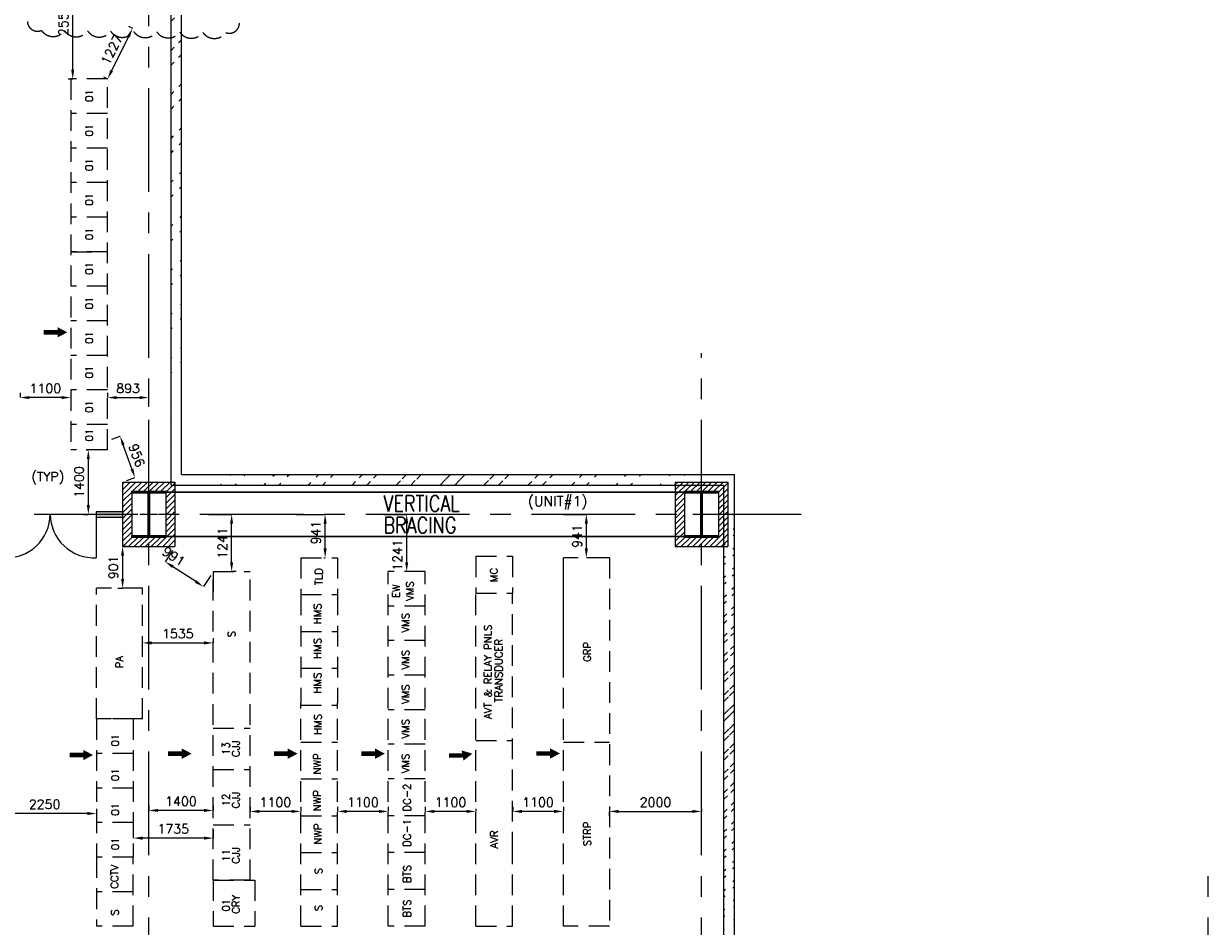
# Model space of a CAD drawing. Header units: inches. Extents: x 0 to 1564127, y -23460 to 23144100.
# Tile 196 of 215: x 1473799 to 1499513, y 281896 to 301487. Entities that reach past the tile are written whole.
import ezdxf

# ---------------------------------------------------------------- set-up
doc = ezdxf.new("R2010")
doc.units = ezdxf.units.IN
doc.header["$LTSCALE"] = 1800
doc.header["$MEASUREMENT"] = 0
doc.linetypes.add('CENTER', pattern=[2, 1.25, -0.25, 0.25, -0.25])
doc.linetypes.add('HIDDEN', pattern=[0.375, 0.25, -0.125])
doc.layers.get('0').update_dxf_attribs({"color": 253, "lineweight": 9})
for name, color, linetype in [('BRACING', 1, 'HIDDEN'), ('CEN', 2, 'CENTER'), ('COL', 1, 'Continuous'), ('GRID', 251, 'CENTER'), ('PH Plan', 7, 'Continuous'), ('PNLDIM', 6, 'Continuous'), ('TEXT', 3, 'Continuous'), ('WALL', 6, 'Continuous'), ('WALLHATCH', 254, 'Continuous')]:
    doc.layers.add(name, color=color, linetype=linetype)
doc.layers.add('PNL', color=8, linetype='HIDDEN', lineweight=9)
doc.layers.add('PNLTXT', color=8, linetype='Continuous', lineweight=9)
doc.styles.add('ROMANS', font='romans.shx')
doc.dimstyles.new('STANDARD$0', dxfattribs={"dimtxt": 200, "dimasz": 200, "dimexe": 0, "dimexo": 100, "dimgap": 100, "dimtad": 1, "dimdec": 0, "dimzin": 0, "dimdsep": 46, "dimtxsty": 'ROMANS', "dimcen": 0.09, "dimclrd": 256, "dimclre": 256, "dimclrt": 256, "dimadec": 0, "dimazin": 0, "dimtfac": 1, "dimtdec": 0, "dimtmove": 0, "dimatfit": 3, "dimfxl": 1, "dimtolj": 1, "dimtzin": 0, "dimlwd": -1, "dimlwe": -1, "dimarcsym": 0})
pattern_1 = [(45, (1295337.1, 143111.7), (-477.297, 477.297), []), (45, (1295655.3, 143111.7), (-477.297, 477.297), [])]

# ---------------------------------------------------------------- blocks, each defined once
blk = doc.blocks.new('D-ROW COLUMN')
at = {"layer": 'COL'}
h = blk.add_hatch(dxfattribs=at)
h.set_pattern_fill('ANSI31', color=256, scale=200, angle=180, style=0)
h.set_pattern_definition([(225, (-560004.63, -115195.517), (17.6776695, -17.6776695), [])])
h.paths.add_polyline_path([(370, 500), (0, 500), (0, 460), (14, 460), (370, 460)])
h.paths.add_polyline_path([(0, 500), (-370, 500), (-370, 460), (0, 460)])
h.paths.add_polyline_path([(14, 460), (0, 460), (0, 0), (14, 0)])
h.paths.add_polyline_path([(0, 460), (-14, 460), (-14, 0), (0, 0)])
h.paths.add_polyline_path([(14, 0), (0, 0), (0, -460), (14, -460)])
h.paths.add_polyline_path([(0, 0), (-14, 0), (-14, -460), (0, -460)])
h.paths.add_polyline_path([(370, -460), (0, -460), (0, -500), (370, -500)])
h.paths.add_polyline_path([(0, -460), (-14, -460), (-370, -460), (-370, -500), (0, -500)])
at = {"layer": 'CEN'}
for p, q in [((0, 500), (0, -500)), ((192, 0), (-192, 0))]:
    blk.add_line(p, q, dxfattribs=at)
at = {"layer": 'COL'}
for points in [[(-370, 500), (370, 500), (370, 460), (-370, 460)], [(-14, 460), (14, 460), (14, -460), (-14, -460)], [(-370, -460), (370, -460), (370, -500), (-370, -500)]]:
    blk.add_lwpolyline(points, close=True, dxfattribs=at)
blk = doc.blocks.new('*D1717')
at = {"layer": 'Defpoints', "color": 0, "transparency": 16777216}
for p in [(1475943, 290137), (1475946, 289236), (1475946, 289236)]:
    blk.add_point(p, dxfattribs=at)
at = {"layer": 'PNLDIM', "transparency": 16777216}
for p, q in [((1476043, 290137), (1475946, 290137)), ((1475946, 289937), (1475946, 289436)), ((1475846, 289236), (1475946, 289236))]:
    blk.add_line(p, q, dxfattribs=at)
for points in [[(1475912, 289937), (1475979, 289937), (1475946, 290137)], [(1475912, 289436), (1475979, 289436), (1475946, 289236)]]:
    blk.add_solid(points, dxfattribs=at)
at = {"layer": 'PNLDIM', "transparency": 16777216, "insert": (1475746, 289686), "char_height": 200, "attachment_point": 5, "rotation": 90, "style": 'ROMANS'}
blk.add_mtext('\\A1;901', dxfattribs=at)
blk = doc.blocks.new('*D1752')
at = {"layer": 'Defpoints', "color": 0, "transparency": 16777216}
for p in [(1475255, 292237), (1474995, 290837), (1475202, 290837)]:
    blk.add_point(p, dxfattribs=at)
at = {"layer": 'PNLDIM', "transparency": 16777216}
for p, q in [((1475155, 292237), (1475202, 292237)), ((1475202, 292037), (1475202, 291037)), ((1475095, 290837), (1475202, 290837))]:
    blk.add_line(p, q, dxfattribs=at)
for points in [[(1475169, 292037), (1475235, 292037), (1475202, 292237)], [(1475169, 291037), (1475235, 291037), (1475202, 290837)]]:
    blk.add_solid(points, dxfattribs=at)
at = {"layer": 'PNLDIM', "transparency": 16777216, "insert": (1475002, 291537), "char_height": 200, "attachment_point": 5, "rotation": 90, "style": 'ROMANS'}
blk.add_mtext('\\A1;1400', dxfattribs=at)
blk = doc.blocks.new('*D1753')
at = {"layer": 'Defpoints', "color": 0, "transparency": 16777216}
for p in [(1475620, 293372), (1476513, 293372), (1476513, 293072)]:
    blk.add_point(p, dxfattribs=at)
at = {"layer": 'PNLDIM', "transparency": 16777216}
for p, q in [((1475620, 293472), (1475620, 293372)), ((1475820, 293372), (1476313, 293372)), ((1476513, 293172), (1476513, 293372))]:
    blk.add_line(p, q, dxfattribs=at)
for points in [[(1475820, 293405), (1475820, 293338), (1475620, 293372)], [(1476313, 293405), (1476313, 293338), (1476513, 293372)]]:
    blk.add_solid(points, dxfattribs=at)
at = {"layer": 'PNLDIM', "transparency": 16777216, "insert": (1476066, 293572), "char_height": 200, "attachment_point": 5, "style": 'ROMANS'}
blk.add_mtext('\\A1;893', dxfattribs=at)
blk = doc.blocks.new('*D1754')
at = {"layer": 'Defpoints', "color": 0, "transparency": 16777216}
for p in [(1473720, 293372), (1473720, 293372), (1474820, 293372)]:
    blk.add_point(p, dxfattribs=at)
at = {"layer": 'PNLDIM', "transparency": 16777216}
for p, q in [((1473720, 293472), (1473720, 293372)), ((1474820, 293472), (1474820, 293372)), ((1474620, 293372), (1473920, 293372))]:
    blk.add_line(p, q, dxfattribs=at)
for points in [[(1473920, 293405), (1473920, 293338), (1473720, 293372)], [(1474620, 293405), (1474620, 293338), (1474820, 293372)]]:
    blk.add_solid(points, dxfattribs=at)
at = {"layer": 'PNLDIM', "transparency": 16777216, "insert": (1474270, 293572), "char_height": 200, "attachment_point": 5, "style": 'ROMANS'}
blk.add_mtext('\\A1;1100', dxfattribs=at)
blk = doc.blocks.new('*D1765')
at = {"layer": 'Defpoints', "color": 0, "transparency": 16777216}
for p in [(1474613, 302837), (1474863, 302837), (1474863, 300287)]:
    blk.add_point(p, dxfattribs=at)
at = {"layer": 'PNLDIM', "transparency": 16777216}
for p, q in [((1474713, 302837), (1474863, 302837)), ((1474863, 300487), (1474863, 302637)), ((1474763, 300287), (1474863, 300287))]:
    blk.add_line(p, q, dxfattribs=at)
for points in [[(1474830, 302637), (1474896, 302637), (1474863, 302837)], [(1474830, 300487), (1474896, 300487), (1474863, 300287)]]:
    blk.add_solid(points, dxfattribs=at)
at = {"layer": 'PNLDIM', "transparency": 16777216, "insert": (1474663, 301562), "char_height": 200, "attachment_point": 5, "rotation": 90, "style": 'ROMANS'}
blk.add_mtext('\\A1;2550', dxfattribs=at)
blk = doc.blocks.new('*D1767')
at = {"layer": 'Defpoints', "color": 0, "transparency": 16777216}
for p in [(1475255, 292237), (1474995, 290837), (1475202, 290837)]:
    blk.add_point(p, dxfattribs=at)
at = {"layer": 'PNLDIM', "transparency": 16777216}
for p, q in [((1475155, 292237), (1475202, 292237)), ((1475202, 292037), (1475202, 291037)), ((1475095, 290837), (1475202, 290837))]:
    blk.add_line(p, q, dxfattribs=at)
for points in [[(1475169, 292037), (1475235, 292037), (1475202, 292237)], [(1475169, 291037), (1475235, 291037), (1475202, 290837)]]:
    blk.add_solid(points, dxfattribs=at)
at = {"layer": 'PNLDIM', "transparency": 16777216, "insert": (1475002, 291537), "char_height": 200, "attachment_point": 5, "rotation": 90, "style": 'ROMANS'}
blk.add_mtext('\\A1;1400', dxfattribs=at)
blk = doc.blocks.new('*D1768')
at = {"layer": 'Defpoints', "color": 0, "transparency": 16777216}
for p in [(1475620, 292437), (1475892, 292535), (1475943, 291537)]:
    blk.add_point(p, dxfattribs=at)
at = {"layer": 'PNLDIM', "transparency": 16777216}
for p, q in [((1475714, 292471), (1475892, 292535)), ((1476148, 291823), (1475960, 292347)), ((1476037, 291571), (1476215, 291635))]:
    blk.add_line(p, q, dxfattribs=at)
for points in [[(1475991, 292358), (1475928, 292335), (1475892, 292535)], [(1476179, 291834), (1476116, 291812), (1476215, 291635)]]:
    blk.add_solid(points, dxfattribs=at)
at = {"layer": 'PNLDIM', "transparency": 16777216, "insert": (1476255, 292118), "char_height": 200, "attachment_point": 5, "rotation": 289.7425, "style": 'ROMANS'}
blk.add_mtext('\\A1;956', dxfattribs=at)
blk = doc.blocks.new('*D1837')
at = {"layer": 'Defpoints', "color": 0, "transparency": 16777216}
for p in [(1486513, 284389), (1488513, 284389), (1488513, 284349)]:
    blk.add_point(p, dxfattribs=at)
at = {"layer": 'PNLDIM', "transparency": 16777216}
for p, q in [((1488513, 284449), (1488513, 284389)), ((1486513, 284289), (1486513, 284389)), ((1486713, 284389), (1488313, 284389))]:
    blk.add_line(p, q, dxfattribs=at)
for points in [[(1486713, 284423), (1486713, 284356), (1486513, 284389)], [(1488313, 284423), (1488313, 284356), (1488513, 284389)]]:
    blk.add_solid(points, dxfattribs=at)
at = {"layer": 'PNLDIM', "transparency": 16777216, "insert": (1487513, 284589), "char_height": 200, "attachment_point": 5, "style": 'ROMANS'}
blk.add_mtext('\\A1;2000', dxfattribs=at)
blk = doc.blocks.new('*D1838')
at = {"layer": 'Defpoints', "color": 0, "transparency": 16777216}
for p in [(1484413, 284389), (1484413, 284389), (1485513, 284389)]:
    blk.add_point(p, dxfattribs=at)
at = {"layer": 'PNLDIM', "transparency": 16777216}
for p, q in [((1484413, 284489), (1484413, 284389)), ((1485513, 284489), (1485513, 284389)), ((1485313, 284389), (1484613, 284389))]:
    blk.add_line(p, q, dxfattribs=at)
for points in [[(1484613, 284423), (1484613, 284356), (1484413, 284389)], [(1485313, 284423), (1485313, 284356), (1485513, 284389)]]:
    blk.add_solid(points, dxfattribs=at)
at = {"layer": 'PNLDIM', "transparency": 16777216, "insert": (1484963, 284589), "char_height": 200, "attachment_point": 5, "style": 'ROMANS'}
blk.add_mtext('\\A1;1100', dxfattribs=at)
blk = doc.blocks.new('*D1839')
at = {"layer": 'Defpoints', "color": 0, "transparency": 16777216}
for p in [(1482513, 284389), (1482513, 284389), (1483613, 284349)]:
    blk.add_point(p, dxfattribs=at)
at = {"layer": 'PNLDIM', "transparency": 16777216}
for p, q in [((1482513, 284489), (1482513, 284389)), ((1483613, 284449), (1483613, 284389)), ((1483413, 284389), (1482713, 284389))]:
    blk.add_line(p, q, dxfattribs=at)
for points in [[(1482713, 284423), (1482713, 284356), (1482513, 284389)], [(1483413, 284423), (1483413, 284356), (1483613, 284389)]]:
    blk.add_solid(points, dxfattribs=at)
at = {"layer": 'PNLDIM', "transparency": 16777216, "insert": (1483063, 284589), "char_height": 200, "attachment_point": 5, "style": 'ROMANS'}
blk.add_mtext('\\A1;1100', dxfattribs=at)
blk = doc.blocks.new('*D1840')
at = {"layer": 'Defpoints', "color": 0, "transparency": 16777216}
for p in [(1480613, 284389), (1480613, 284389), (1481713, 284389)]:
    blk.add_point(p, dxfattribs=at)
at = {"layer": 'PNLDIM', "transparency": 16777216}
for p, q in [((1480613, 284489), (1480613, 284389)), ((1481713, 284489), (1481713, 284389)), ((1481513, 284389), (1480813, 284389))]:
    blk.add_line(p, q, dxfattribs=at)
for points in [[(1480813, 284423), (1480813, 284356), (1480613, 284389)], [(1481513, 284423), (1481513, 284356), (1481713, 284389)]]:
    blk.add_solid(points, dxfattribs=at)
at = {"layer": 'PNLDIM', "transparency": 16777216, "insert": (1481163, 284589), "char_height": 200, "attachment_point": 5, "style": 'ROMANS'}
blk.add_mtext('\\A1;1100', dxfattribs=at)
blk = doc.blocks.new('*D1841')
at = {"layer": 'Defpoints', "color": 0, "transparency": 16777216}
for p in [(1478713, 284389), (1478713, 284389), (1479813, 284389)]:
    blk.add_point(p, dxfattribs=at)
at = {"layer": 'PNLDIM', "transparency": 16777216}
for p, q in [((1478713, 284489), (1478713, 284389)), ((1479813, 284489), (1479813, 284389)), ((1479613, 284389), (1478913, 284389))]:
    blk.add_line(p, q, dxfattribs=at)
for points in [[(1478913, 284423), (1478913, 284356), (1478713, 284389)], [(1479613, 284423), (1479613, 284356), (1479813, 284389)]]:
    blk.add_solid(points, dxfattribs=at)
at = {"layer": 'PNLDIM', "transparency": 16777216, "insert": (1479263, 284589), "char_height": 200, "attachment_point": 5, "style": 'ROMANS'}
blk.add_mtext('\\A1;1100', dxfattribs=at)
blk = doc.blocks.new('*D1843')
at = {"layer": 'Defpoints', "color": 0, "transparency": 16777216}
for p in [(1485413, 290837), (1486012, 290837), (1486012, 289896)]:
    blk.add_point(p, dxfattribs=at)
at = {"layer": 'PNLDIM', "transparency": 16777216}
for p, q in [((1485513, 290837), (1486012, 290837)), ((1486012, 290096), (1486012, 290637)), ((1486112, 289896), (1486012, 289896))]:
    blk.add_line(p, q, dxfattribs=at)
for points in [[(1485979, 290637), (1486045, 290637), (1486012, 290837)], [(1485979, 290096), (1486045, 290096), (1486012, 289896)]]:
    blk.add_solid(points, dxfattribs=at)
at = {"layer": 'PNLDIM', "transparency": 16777216, "insert": (1485812, 290366), "char_height": 200, "attachment_point": 5, "rotation": 90, "style": 'ROMANS'}
blk.add_mtext('\\A1;941', dxfattribs=at)
blk = doc.blocks.new('*D1844')
at = {"layer": 'Defpoints', "color": 0, "transparency": 16777216}
for p in [(1481513, 290837), (1482113, 290837), (1482113, 289596)]:
    blk.add_point(p, dxfattribs=at)
at = {"layer": 'PNLDIM', "transparency": 16777216}
for p, q in [((1481613, 290837), (1482113, 290837)), ((1482113, 289796), (1482113, 290637)), ((1482213, 289596), (1482113, 289596))]:
    blk.add_line(p, q, dxfattribs=at)
for points in [[(1482079, 290637), (1482146, 290637), (1482113, 290837)], [(1482079, 289796), (1482146, 289796), (1482113, 289596)]]:
    blk.add_solid(points, dxfattribs=at)
at = {"layer": 'PNLDIM', "transparency": 16777216, "insert": (1481913, 289956), "char_height": 200, "attachment_point": 5, "rotation": 90, "style": 'ROMANS'}
blk.add_mtext('\\A1;1241', dxfattribs=at)
blk = doc.blocks.new('*D1845')
at = {"layer": 'Defpoints', "color": 0, "transparency": 16777216}
for p in [(1477713, 290837), (1478313, 290837), (1478313, 289596)]:
    blk.add_point(p, dxfattribs=at)
at = {"layer": 'PNLDIM', "transparency": 16777216}
for p, q in [((1477813, 290837), (1478313, 290837)), ((1478313, 289796), (1478313, 290637)), ((1478413, 289596), (1478313, 289596))]:
    blk.add_line(p, q, dxfattribs=at)
for points in [[(1478279, 290637), (1478346, 290637), (1478313, 290837)], [(1478279, 289796), (1478346, 289796), (1478313, 289596)]]:
    blk.add_solid(points, dxfattribs=at)
at = {"layer": 'PNLDIM', "transparency": 16777216, "insert": (1478113, 290216), "char_height": 200, "attachment_point": 5, "rotation": 90, "style": 'ROMANS'}
blk.add_mtext('\\A1;1241', dxfattribs=at)
blk = doc.blocks.new('*D1808')
at = {"layer": 'Defpoints', "color": 0, "transparency": 16777216}
for p in [(1477083, 290137), (1476870, 289810), (1477913, 289596)]:
    blk.add_point(p, dxfattribs=at)
at = {"layer": 'PNLDIM', "transparency": 16777216}
for p, q in [((1477028, 290053), (1476870, 289810)), ((1477532, 289378), (1477037, 289701)), ((1477858, 289512), (1477700, 289269))]:
    blk.add_line(p, q, dxfattribs=at)
for points in [[(1477056, 289729), (1477019, 289673), (1476870, 289810)], [(1477550, 289406), (1477514, 289350), (1477700, 289269)]]:
    blk.add_solid(points, dxfattribs=at)
at = {"layer": 'PNLDIM', "transparency": 16777216, "insert": (1477056, 289927), "char_height": 200, "attachment_point": 5, "rotation": 326.8919, "style": 'ROMANS'}
blk.add_mtext('\\A1;991', dxfattribs=at)
blk = doc.blocks.new('*D1809')
at = {"layer": 'Defpoints', "color": 0, "transparency": 16777216}
for p in [(1479613, 290837), (1480342, 290837), (1480213, 289896)]:
    blk.add_point(p, dxfattribs=at)
at = {"layer": 'PNLDIM', "transparency": 16777216}
for p, q in [((1479713, 290837), (1480342, 290837)), ((1480342, 290096), (1480342, 290637)), ((1480313, 289896), (1480342, 289896))]:
    blk.add_line(p, q, dxfattribs=at)
for points in [[(1480309, 290637), (1480376, 290637), (1480342, 290837)], [(1480309, 290096), (1480376, 290096), (1480342, 289896)]]:
    blk.add_solid(points, dxfattribs=at)
at = {"layer": 'PNLDIM', "transparency": 16777216, "insert": (1480142, 290443), "char_height": 200, "attachment_point": 5, "rotation": 90, "style": 'ROMANS'}
blk.add_mtext('\\A1;941', dxfattribs=at)
blk = doc.blocks.new('*D1810')
at = {"layer": 'Defpoints', "color": 0, "transparency": 16777216}
for p in [(1476513, 284411), (1476513, 284411), (1477913, 284411)]:
    blk.add_point(p, dxfattribs=at)
at = {"layer": 'PNLDIM', "transparency": 16777216}
for p, q in [((1476513, 284511), (1476513, 284411)), ((1477713, 284411), (1476713, 284411)), ((1477913, 284511), (1477913, 284411))]:
    blk.add_line(p, q, dxfattribs=at)
for points in [[(1476713, 284444), (1476713, 284377), (1476513, 284411)], [(1477713, 284444), (1477713, 284377), (1477913, 284411)]]:
    blk.add_solid(points, dxfattribs=at)
at = {"layer": 'PNLDIM', "transparency": 16777216, "insert": (1477213, 284611), "char_height": 200, "attachment_point": 5, "style": 'ROMANS'}
blk.add_mtext('\\A1;1400', dxfattribs=at)
blk = doc.blocks.new('*D1811')
at = {"layer": 'Defpoints', "color": 0, "transparency": 16777216}
for p in [(1476178, 284106), (1477913, 284096), (1476178, 283810)]:
    blk.add_point(p, dxfattribs=at)
at = {"layer": 'PNLDIM', "transparency": 16777216}
for p, q in [((1476178, 284006), (1476178, 283810)), ((1477913, 283996), (1477913, 283810)), ((1477713, 283810), (1476378, 283810))]:
    blk.add_line(p, q, dxfattribs=at)
for points in [[(1476378, 283843), (1476378, 283776), (1476178, 283810)], [(1477713, 283843), (1477713, 283776), (1477913, 283810)]]:
    blk.add_solid(points, dxfattribs=at)
at = {"layer": 'PNLDIM', "transparency": 16777216, "insert": (1477045, 284010), "char_height": 200, "attachment_point": 5, "style": 'ROMANS'}
blk.add_mtext('\\A1;1735', dxfattribs=at)
blk = doc.blocks.new('*D1812')
at = {"layer": 'Defpoints', "color": 0, "transparency": 16777216}
for p in [(1476378, 288047), (1477913, 288047), (1477913, 288047)]:
    blk.add_point(p, dxfattribs=at)
at = {"layer": 'PNLDIM', "transparency": 16777216}
for p, q in [((1476378, 287947), (1476378, 288047)), ((1476578, 288047), (1477713, 288047)), ((1477913, 288147), (1477913, 288047))]:
    blk.add_line(p, q, dxfattribs=at)
for points in [[(1476578, 288080), (1476578, 288013), (1476378, 288047)], [(1477713, 288080), (1477713, 288013), (1477913, 288047)]]:
    blk.add_solid(points, dxfattribs=at)
at = {"layer": 'PNLDIM', "transparency": 16777216, "insert": (1477145, 288247), "char_height": 200, "attachment_point": 5, "style": 'ROMANS'}
blk.add_mtext('\\A1;1535', dxfattribs=at)
blk = doc.blocks.new('*D1818')
at = {"layer": 'Defpoints', "color": 0, "transparency": 16777216}
for p in [(1476163, 301387), (1475620, 300287), (1475620, 300287)]:
    blk.add_point(p, dxfattribs=at)
at = {"layer": 'PNLDIM', "transparency": 16777216}
for p, q in [((1476073, 301431), (1476163, 301387)), ((1476074, 301208), (1475708, 300466)), ((1475530, 300331), (1475620, 300287))]:
    blk.add_line(p, q, dxfattribs=at)
for points in [[(1476044, 301222), (1476104, 301193), (1476163, 301387)], [(1475678, 300481), (1475738, 300452), (1475620, 300287)]]:
    blk.add_solid(points, dxfattribs=at)
at = {"layer": 'PNLDIM', "transparency": 16777216, "insert": (1475712, 300926), "char_height": 200, "attachment_point": 5, "rotation": 63.7274, "style": 'ROMANS'}
blk.add_mtext('\\A1;1227', dxfattribs=at)
blk = doc.blocks.new('*D1861')
at = {"layer": 'Defpoints', "color": 0, "transparency": 16777216}
for p in [(1473128, 284343), (1473128, 284343), (1475378, 284343)]:
    blk.add_point(p, dxfattribs=at)
at = {"layer": 'PNLDIM', "transparency": 16777216}
for p, q in [((1473128, 284443), (1473128, 284343)), ((1475378, 284443), (1475378, 284343)), ((1475178, 284343), (1473328, 284343))]:
    blk.add_line(p, q, dxfattribs=at)
for points in [[(1473328, 284377), (1473328, 284310), (1473128, 284343)], [(1475178, 284377), (1475178, 284310), (1475378, 284343)]]:
    blk.add_solid(points, dxfattribs=at)
at = {"layer": 'PNLDIM', "transparency": 16777216, "insert": (1474253, 284543), "char_height": 200, "attachment_point": 5, "style": 'ROMANS'}
blk.add_mtext('\\A1;2250', dxfattribs=at)

msp = doc.modelspace()

# ---------------------------------------------------------------- hatches: boundary and pattern name
h = msp.add_hatch()
h.set_pattern_fill('ANSI32', color=256, scale=1800, style=0)
h.set_pattern_definition(pattern_1)
edge = h.paths.add_edge_path()
edge.add_line((1476997.82, 291472.04), (1476997.82, 323472.04))
edge.add_line((1477227.82, 291702.04), (1477227.82, 323702.04))
h = msp.add_hatch()
h.set_pattern_fill('ANSI32', color=256, scale=1800, style=0)
h.set_pattern_definition(pattern_1)
edge = h.paths.add_edge_path()
edge.add_line((1477227.82, 291702.04), (1489227.82, 291702.04))
edge.add_line((1476997.82, 291472.04), (1488997.82, 291472.04))
h = msp.add_hatch()
h.set_pattern_fill('ANSI32', scale=800, style=0)
h.set_pattern_definition([(45, (1707170.27, -525874.44), (-212.13203, 212.13203), []), (45, (1707311.7, -525874.44), (-212.13203, 212.13203), [])])
edge = h.paths.add_edge_path()
edge.add_line((1488997.82, 281227.04), (1488997.82, 291472.04))
edge.add_line((1489227.82, 281227.04), (1489227.82, 291702.04))
h = msp.add_hatch()
h.set_pattern_fill('ANSI31', color=6, scale=700, style=0)
h.set_pattern_definition([(45, (1915120.27, -535476.75), (-61.871843, 61.871843), [])])
h.paths.add_polyline_path([(1477082.82, 290722.04), (1476882.82, 290722.04), (1476882.82, 290337.04), (1476570.32, 290337.04), (1476570.32, 290137.04), (1477082.82, 290137.04)])
h.paths.add_polyline_path([(1476455.32, 290337.04), (1476142.82, 290337.04), (1476142.82, 290377.04), (1476142.82, 290722.04), (1475942.82, 290722.04), (1475942.82, 290137.04), (1476455.32, 290137.04)])
h.paths.add_polyline_path([(1476142.82, 290837.04), (1475942.82, 290837.04), (1475942.82, 290722.04), (1476142.82, 290722.04)])
h.paths.add_polyline_path([(1476142.82, 290952.04), (1475942.82, 290952.04), (1475942.82, 290837.04), (1476142.82, 290837.04)])
h.paths.add_polyline_path([(1477082.82, 290952.04), (1476882.82, 290952.04), (1476882.82, 290837.04), (1477082.82, 290837.04)])
h.paths.add_polyline_path([(1477082.82, 290837.04), (1476882.82, 290837.04), (1476882.82, 290722.04), (1477082.82, 290722.04)])
h.paths.add_polyline_path([(1477082.82, 291344.54), (1477082.82, 291537.04), (1476570.32, 291537.04), (1476570.32, 291337.04), (1476882.82, 291337.04), (1476882.82, 290952.04), (1477082.82, 290952.04)])
h.paths.add_polyline_path([(1476142.82, 291337.04), (1476455.32, 291337.04), (1476455.32, 291537.04), (1475942.82, 291537.04), (1475942.82, 290952.04), (1476142.82, 290952.04)])
h.paths.add_polyline_path([(1476512.82, 291537.04), (1476455.32, 291537.04), (1476455.32, 291337.04), (1476512.82, 291337.04)])
h.paths.add_polyline_path([(1476570.32, 291537.04), (1476512.82, 291537.04), (1476512.82, 291337.04), (1476570.32, 291337.04)])
h.paths.add_polyline_path([(1476570.32, 290337.04), (1476512.82, 290337.04), (1476512.82, 290137.04), (1476570.32, 290137.04)])
h.paths.add_polyline_path([(1476512.82, 290337.04), (1476455.32, 290337.04), (1476455.32, 290137.04), (1476512.82, 290137.04)])
h = msp.add_hatch()
h.set_pattern_fill('ANSI31', color=6, scale=700, style=0)
h.set_pattern_definition([(45, (1927120.27, -535476.75), (-61.871843, 61.871843), [])])
h.paths.add_polyline_path([(1489082.82, 290722.04), (1488882.82, 290722.04), (1488882.82, 290337.04), (1488570.32, 290337.04), (1488570.32, 290137.04), (1489082.82, 290137.04)])
h.paths.add_polyline_path([(1488455.32, 290337.04), (1488142.82, 290337.04), (1488142.82, 290377.04), (1488142.82, 290722.04), (1487942.82, 290722.04), (1487942.82, 290137.04), (1488455.32, 290137.04)])
h.paths.add_polyline_path([(1488142.82, 290837.04), (1487942.82, 290837.04), (1487942.82, 290722.04), (1488142.82, 290722.04)])
h.paths.add_polyline_path([(1488142.82, 290952.04), (1487942.82, 290952.04), (1487942.82, 290837.04), (1488142.82, 290837.04)])
h.paths.add_polyline_path([(1489082.82, 290952.04), (1488882.82, 290952.04), (1488882.82, 290837.04), (1489082.82, 290837.04)])
h.paths.add_polyline_path([(1489082.82, 290837.04), (1488882.82, 290837.04), (1488882.82, 290722.04), (1489082.82, 290722.04)])
h.paths.add_polyline_path([(1489082.82, 291344.54), (1489082.82, 291537.04), (1488570.32, 291537.04), (1488570.32, 291337.04), (1488882.82, 291337.04), (1488882.82, 290952.04), (1489082.82, 290952.04)])
h.paths.add_polyline_path([(1488142.82, 291337.04), (1488455.32, 291337.04), (1488455.32, 291537.04), (1487942.82, 291537.04), (1487942.82, 290952.04), (1488142.82, 290952.04)])
h.paths.add_polyline_path([(1488512.82, 291537.04), (1488455.32, 291537.04), (1488455.32, 291337.04), (1488512.82, 291337.04)])
h.paths.add_polyline_path([(1488570.32, 291537.04), (1488512.82, 291537.04), (1488512.82, 291337.04), (1488570.32, 291337.04)])
h.paths.add_polyline_path([(1488570.32, 290337.04), (1488512.82, 290337.04), (1488512.82, 290137.04), (1488570.32, 290137.04)])
h.paths.add_polyline_path([(1488512.82, 290337.04), (1488455.32, 290337.04), (1488455.32, 290137.04), (1488512.82, 290137.04)])
at = {"layer": 'WALLHATCH'}
h = msp.add_hatch(dxfattribs=at)
h.set_pattern_fill('DOTS', color=2, scale=500)
h.set_pattern_definition([(0, (1892840.27, -535676.437), (15.625, 31.25), [0, -31.25])])
h.paths.add_polyline_path([(1456650.64, 279837.04), (1456082.82, 279837.04), (1456082.82, 279779.54), (1456650.64, 279779.54)])
h.paths.add_polyline_path([(1456650.64, 279894.54), (1456082.82, 279894.54), (1456082.82, 279837.04), (1456650.64, 279837.04)])
h.paths.add_polyline_path([(1465354.27, 279837.04), (1458650.64, 279837.04), (1458650.64, 279779.54), (1465354.27, 279779.54)])
h.paths.add_polyline_path([(1465354.27, 279894.54), (1458650.64, 279894.54), (1458650.64, 279837.04), (1465354.27, 279837.04)])
h.paths.add_polyline_path([(1459013.38, 279944.54), (1458898.38, 279944.54), (1458898.38, 279894.54), (1459013.38, 279894.54)])
h.paths.add_polyline_path([(1465442.82, 279837.04), (1465354.27, 279837.04), (1465354.27, 279779.54), (1465442.82, 279779.54)])
h.paths.add_polyline_path([(1465442.82, 279894.54), (1465354.27, 279894.54), (1465354.27, 279837.04), (1465442.82, 279837.04)])
h.paths.add_polyline_path([(1475942.82, 279837.04), (1466582.82, 279837.04), (1466582.82, 279779.54), (1475942.82, 279779.54)])
h.paths.add_polyline_path([(1475942.82, 279894.54), (1466582.82, 279894.54), (1466582.82, 279837.04), (1475942.82, 279837.04)])
h.paths.add_polyline_path([(1473127.27, 279944.54), (1473012.27, 279944.54), (1473012.27, 279894.54), (1473127.27, 279894.54)])
h.paths.add_polyline_path([(1473128.27, 290779.54), (1473127.27, 290779.54), (1473012.27, 290779.54), (1473012.27, 280944.54), (1473128.27, 280944.54)])
h.paths.add_polyline_path([(1473375.01, 290837.04), (1466582.82, 290837.04), (1466582.82, 290779.54), (1473375.01, 290779.54)])
h.paths.add_polyline_path([(1473375.01, 290894.54), (1473127.27, 290894.54), (1466582.82, 290894.54), (1466582.82, 290837.04), (1473375.01, 290837.04)])
h.paths.add_polyline_path([(1465442.82, 290837.04), (1458650.64, 290837.04), (1458650.64, 290779.54), (1458898.38, 290779.54), (1465442.82, 290779.54)])
h.paths.add_polyline_path([(1465442.82, 290894.54), (1458898.38, 290894.54), (1458650.64, 290894.54), (1458650.64, 290837.04), (1465442.82, 290837.04)])
h.paths.add_polyline_path([(1459013.38, 290779.54), (1458897.38, 290779.54), (1458897.38, 280944.54), (1459013.38, 280944.54)])
h.paths.add_polyline_path([(1456650.64, 290837.04), (1456082.82, 290837.04), (1456082.82, 290779.54), (1456650.64, 290779.54)])
h.paths.add_polyline_path([(1456650.64, 290894.54), (1456642.92, 290894.54), (1456082.82, 290894.54), (1456082.82, 290837.04), (1456650.64, 290837.04)])
h.paths.add_polyline_path([(1475942.82, 290837.04), (1475375.01, 290837.04), (1475375.01, 290779.54), (1475942.82, 290779.54)])
h.paths.add_polyline_path([(1475942.82, 290894.54), (1475375.01, 290894.54), (1475375.01, 290837.04), (1475942.82, 290837.04)])
h.paths.add_polyline_path([(1483462.28, 279837.04), (1477082.82, 279837.04), (1477082.82, 279779.54), (1482982.28, 279779.54), (1483462.28, 279779.54)])
h.paths.add_polyline_path([(1483462.28, 279894.54), (1477102.28, 279894.54), (1477082.82, 279894.54), (1477082.82, 279837.04), (1483462.28, 279837.04)])
h.paths.add_polyline_path([(1487942.82, 279837.04), (1485442.82, 279837.04), (1485442.82, 279779.54), (1485450.55, 279779.54), (1487942.82, 279779.54)])
h.paths.add_polyline_path([(1487942.82, 279894.54), (1485442.82, 279894.54), (1485442.82, 279837.04), (1487942.82, 279837.04)])

# ---------------------------------------------------------------- linework, layer by layer
at = {"color": 6}
for p, q in [((1475942.82, 291537.04), (1475942.82, 290137.04)), ((1475942.82, 291537.04), (1477082.82, 291537.04)), ((1477082.82, 291537.04), (1477082.82, 290137.04)), ((1477082.82, 291537.04), (1477082.82, 290137.04)), ((1487942.82, 291537.04), (1487942.82, 290137.04)), ((1487942.82, 291537.04), (1489082.82, 291537.04)), ((1489082.82, 291537.04), (1489082.82, 290137.04)), ((1476142.82, 291337.04), (1476142.82, 290337.04)), ((1476882.82, 291337.04), (1476882.82, 290337.04)), ((1488142.82, 291337.04), (1488142.82, 290337.04)), ((1488882.82, 291337.04), (1488882.82, 290337.04)), ((1475942.82, 290137.04), (1477082.82, 290137.04)), ((1487942.82, 290137.04), (1489082.82, 290137.04))]:
    msp.add_line(p, q, dxfattribs=at)
at = {"layer": 'BRACING', "const_width": 40}
for points in [[(1476882.82, 291317.04), (1488142.82, 291317.04)], [(1476882.82, 290357.04), (1488142.82, 290357.04)]]:
    msp.add_lwpolyline(points, dxfattribs=at)
at = {"layer": 'GRID'}
for p, q in [((1476512.82, 261836.68), (1476512.82, 325334.7)), ((1488512.82, 261836.68), (1488512.82, 294337.04)), ((1490673.11, 290837.04), (1436712.82, 290837.04)), ((1499512.82, 261836.68), (1499512.82, 283337.04))]:
    msp.add_line(p, q, dxfattribs=at)
at = {"layer": 'GRID', "color": 7}
for p, q in [((1475942.82, 290894.54), (1475375.01, 290894.54)), ((1475375.01, 290779.54), (1475942.82, 290779.54))]:
    msp.add_line(p, q, dxfattribs=at)
at = {"layer": 'PNL', "color": 2}
for p, q in [((1474819.82, 300287.04), (1474819.82, 292237.04)), ((1475619.82, 300287.04), (1474819.82, 300287.04)), ((1475619.82, 292237.04), (1475619.82, 300287.04)), ((1475619.82, 299537.04), (1474819.82, 299537.04)), ((1475619.82, 298787.04), (1474819.82, 298787.04)), ((1475619.82, 298037.04), (1474819.82, 298037.04)), ((1475619.82, 297287.04), (1474819.82, 297287.04)), ((1475619.82, 296537.04), (1474819.82, 296537.04)), ((1474819.82, 296537.04), (1475419.82, 296537.04)), ((1475619.82, 295787.04), (1474819.82, 295787.04)), ((1475619.82, 295037.04), (1474819.82, 295037.04)), ((1475619.82, 294287.04), (1474819.82, 294287.04)), ((1475619.82, 293537.04), (1474819.82, 293537.04)), ((1475619.82, 292787.04), (1474819.82, 292787.04)), ((1475619.82, 292237.04), (1474819.82, 292237.04)), ((1485512.82, 287745.81), (1485512.82, 289895.81)), ((1486512.82, 289895.81), (1485512.82, 289895.81)), ((1485512.82, 281895.81), (1485512.82, 289895.81)), ((1486512.82, 289895.81), (1486512.82, 281895.81)), ((1477912.82, 289595.81), (1477912.82, 288945.81)), ((1477912.82, 282895.81), (1477912.82, 289595.81)), ((1477912.82, 289595.81), (1478712.82, 289595.81)), ((1478712.82, 282895.81), (1478712.82, 289595.81)), ((1483612.82, 281895.81), (1483612.82, 289126.81)), ((1483612.82, 289126.81), (1484412.82, 289126.81)), ((1484412.82, 283495.81), (1484412.82, 289126.81)), ((1476178.01, 286395.81), (1475378.01, 286395.81)), ((1475378.01, 286395.81), (1475378.01, 283395.81)), ((1476178.01, 286395.81), (1476178.01, 283395.81)), ((1477912.82, 286195.81), (1478712.82, 286195.81)), ((1483612.82, 285926.81), (1484412.82, 285926.81)), ((1485512.82, 285895.81), (1486512.82, 285895.81)), ((1486512.82, 285895.81), (1486512.82, 285895.81)), ((1476178.01, 285645.81), (1475378.01, 285645.81)), ((1477912.82, 285295.81), (1478712.82, 285295.81)), ((1476178.01, 284895.81), (1475378.01, 284895.81)), ((1476178.01, 284145.81), (1475378.01, 284145.81)), ((1482512.83, 284295.81), (1481712.83, 284295.81)), ((1477912.82, 284095.81), (1478712.82, 284095.81)), ((1476178.01, 283395.81), (1475378.01, 283395.81)), ((1482512.83, 283495.81), (1481712.83, 283495.81)), ((1484412.82, 281895.81), (1484412.82, 283495.81)), ((1477912.82, 282895.81), (1478712.82, 282895.81)), ((1478712.82, 282895.81), (1477912.82, 282895.81)), ((1477912.82, 282895.81), (1478712.82, 282895.81)), ((1477912.82, 282895.81), (1477912.82, 281895.81)), ((1477912.82, 282895.81), (1478812.82, 282895.81)), ((1478812.82, 282895.81), (1478812.82, 281895.81)), ((1482512.83, 282695.81), (1481712.83, 282695.81)), ((1477912.82, 281895.81), (1478812.82, 281895.81)), ((1483612.82, 281895.81), (1484412.82, 281895.81)), ((1486512.82, 281895.81), (1485512.82, 281895.81))]:
    msp.add_line(p, q, dxfattribs=at)
at = {"layer": 'PNL', "color": 6}
for p, q in [((1479812.82, 289895.81), (1480612.82, 289895.81)), ((1479812.82, 289895.81), (1479812.82, 289095.81)), ((1480612.82, 289895.81), (1480612.82, 289095.81)), ((1481712.83, 281895.81), (1481712.83, 289595.81)), ((1482512.83, 289595.81), (1481712.83, 289595.81)), ((1482512.83, 281895.81), (1482512.83, 289595.81)), ((1476378.01, 289235.81), (1475378.01, 289235.81)), ((1475378.01, 286395.81), (1475378.01, 289235.81)), ((1476378.01, 286395.81), (1476378.01, 289235.81)), ((1479812.82, 289095.81), (1480612.82, 289095.81)), ((1483612.82, 289126.81), (1484412.82, 289126.81)), ((1482512.83, 288845.81), (1481712.83, 288845.81)), ((1479812.82, 288295.81), (1480612.82, 288295.81)), ((1482512.83, 288095.81), (1481712.83, 288095.81)), ((1479812.82, 287495.81), (1480612.82, 287495.81)), ((1482512.83, 287345.81), (1481712.83, 287345.81)), ((1479812.82, 281895.81), (1479812.82, 286745.81)), ((1480612.82, 281895.81), (1480612.82, 286745.81)), ((1479812.82, 286695.81), (1480612.82, 286695.81)), ((1482512.83, 286595.81), (1481712.83, 286595.81)), ((1476378.01, 286395.81), (1475378.01, 286395.81)), ((1479812.82, 285895.81), (1480612.82, 285895.81)), ((1482512.83, 285845.81), (1481712.83, 285845.81)), ((1482512.83, 285095.81), (1481712.83, 285095.81)), ((1476178.01, 283395.81), (1475378.01, 283395.81)), ((1475378.01, 283395.81), (1475378.01, 281895.81)), ((1476178.01, 281895.81), (1476178.01, 283395.81)), ((1479812.82, 283495.81), (1480612.82, 283495.81)), ((1476178.01, 282645.81), (1475378.01, 282645.81)), ((1476178.01, 281895.81), (1475378.01, 281895.81)), ((1479812.82, 281895.81), (1480612.82, 281895.81)), ((1482512.83, 281895.81), (1481712.83, 281895.81))]:
    msp.add_line(p, q, dxfattribs=at)
at = {"layer": 'PNL'}
for p, q in [((1483612.82, 289926.81), (1484412.82, 289926.81)), ((1483612.82, 289926.81), (1483612.82, 289126.81)), ((1484412.82, 289926.81), (1484412.82, 289126.81)), ((1479812.82, 289095.81), (1479812.82, 286745.81)), ((1480612.82, 289095.81), (1480612.82, 286745.81))]:
    msp.add_line(p, q, dxfattribs=at)
at = {"layer": 'PNL', "color": 1}
for p, q in [((1479812.82, 285095.81), (1480612.82, 285095.81)), ((1479812.82, 284295.81), (1480612.82, 284295.81))]:
    msp.add_line(p, q, dxfattribs=at)
at = {"layer": 'PNL', "color": 3}
msp.add_line((1479812.82, 282695.81), (1480612.82, 282695.81), dxfattribs=at)
at = {"layer": 'PNL', "color": 60}
msp.add_lwpolyline([(1473878.1, 301533.42, 0.52056705), (1474186.78, 301340.7, 0.52056705), (1474686.75, 301334.77, 0.52056705), (1475186.71, 301328.84, 0.52056705), (1475686.68, 301322.92, 0.52056705), (1476186.64, 301316.99, 0.52056705), (1476686.6, 301311.06, 0.52056705), (1477186.57, 301305.13, 0.52056705), (1477686.53, 301299.21, 0.52056705), (1478186.5, 301293.28, 0.52056705), (1478481.37, 301497.37, 0.52056705)], format="xyb", dxfattribs=at)
at = {"layer": 'PNL', "color": 7, "const_width": 100}
for points in [[(1474532.89, 294788.3), (1474235.78, 294788.3)], [(1477231.02, 285642.62), (1476933.91, 285642.62)], [(1479531.03, 285642.62), (1479233.91, 285642.62)], [(1481425.9, 285642.62), (1481128.79, 285642.62)], [(1485225.89, 285647.06), (1484928.78, 285647.06)], [(1475091.07, 285613.06), (1474793.96, 285613.06)], [(1483325.89, 285602.62), (1483028.78, 285602.62)]]:
    msp.add_lwpolyline(points, dxfattribs=at)
at = {"layer": 'PNL', "color": 7}
for points in [[(1474746.24, 294788.3, 0, 225, 0), (1474532.89, 294788.3, 225, 225, 0)], [(1475304.42, 285613.06, 0, 225, 0), (1475091.07, 285613.06, 225, 225, 0)], [(1477444.37, 285642.62, 0, 225, 0), (1477231.02, 285642.62, 225, 225, 0)], [(1479744.38, 285642.62, 0, 225, 0), (1479531.03, 285642.62, 225, 225, 0)], [(1481639.25, 285642.62, 0, 225, 0), (1481425.9, 285642.62, 225, 225, 0)], [(1483539.24, 285642.62, 0, 225, 0), (1483325.89, 285602.62, 225, 225, 0)], [(1485439.24, 285647.06, 0, 225, 0), (1485225.89, 285647.06, 225, 225, 0)]]:
    msp.add_lwpolyline(points, format="xyseb", dxfattribs=at)
at = {"layer": 'WALL'}
for p, q in [((1477227.82, 291702.04), (1477227.82, 323702.04)), ((1476997.82, 291472.04), (1476997.82, 323472.04)), ((1477227.82, 291702.04), (1489227.82, 291702.04)), ((1489227.82, 281227.04), (1489227.82, 291702.04)), ((1476997.82, 291472.04), (1488997.82, 291472.04)), ((1488997.82, 281227.04), (1488997.82, 291472.04))]:
    msp.add_line(p, q, dxfattribs=at)
at = {"layer": 'WALL', "color": 6}
msp.add_line((1475375.01, 290894.54), (1475375.01, 289894.54), dxfattribs=at)
for centre, start, end in [((1473422.71, 290845.68), 267.128543, 359.480419), ((1475327.3, 290845.68), 180.519581, 272.871457)]:
    msp.add_arc(centre, 952.33, start, end, dxfattribs=at)

# ---------------------------------------------------------------- block references
for p in [(1476512.82, 290837.04), (1488512.82, 290837.04)]:
    msp.add_blockref('D-ROW COLUMN', p)

# ---------------------------------------------------------------- texts
at = {"layer": 'PH Plan', "color": 3, "style": 'ROMANS'}
msp.add_text('     (UNIT#1) ', height=220, dxfattribs=at).set_placement((1483922.78, 291012.59))
at = {"layer": 'PNLDIM', "color": 4, "lineweight": 25, "style": 'ROMANS'}
msp.add_text('(TYP)', height=200, dxfattribs=at).set_placement((1473965.69, 291556.28))
at = {"layer": 'PNLTXT', "color": 2, "style": 'ROMANS'}
for s, p in [('01', (1475298.81, 299788.53)), ('01', (1475298.81, 299038.53)), ('01', (1475298.81, 298288.53)), ('01', (1475298.81, 297538.53)), ('01', (1475298.81, 296788.53)), ('01', (1475298.81, 296038.53)), ('01', (1475298.81, 295288.53)), ('01', (1475298.81, 294538.53)), ('01', (1475298.81, 293788.53)), ('01', (1475298.81, 293038.53)), ('01', (1475298.81, 292419.53)), ('MC', (1484086.64, 289366.16)), ('S', (1478390.56, 288169.29)), ('01', (1475865.76, 285797.55)), ('13', (1478270.12, 285616.32)), ('CJJ', (1478486.39, 285569.96)), ('01', (1475865.76, 285047.55)), ('12', (1478270.12, 284501.1)), ('CJJ', (1478486.39, 284454.73)), ('01', (1475865.76, 284297.55)), ('01', (1475865.76, 283547.55)), ('11', (1478270.12, 283301.1)), ('CJJ', (1478486.39, 283254.73)), ('01', (1478270.12, 282216.32)), ('CRY', (1478486.39, 282169.96))]:
    msp.add_text(s, height=160, rotation=90, dxfattribs=at).set_placement(p)
at = {"layer": 'PNLTXT', "color": 4, "style": 'ROMANS'}
for s, p in [('PA', (1475955.6, 287498.36)), ('CCTV', (1475847.21, 282712.72)), ('S', (1475855.74, 282126.12))]:
    msp.add_text(s, height=160, rotation=90, dxfattribs=at).set_placement(p)
at = {"layer": 'PNLTXT', "color": 1, "style": 'ROMANS'}
for p in [(1480249.53, 285195.18), (1480249.53, 284395.18), (1480261.66, 283670.41)]:
    msp.add_text('NWP', height=160, rotation=90, dxfattribs=at).set_placement(p)
at = {"layer": 'PNLTXT', "color": 3, "style": 'ROMANS'}
for p in [(1480280.66, 283025.99), (1480280.66, 282225.99)]:
    msp.add_text('S', height=160, rotation=90, dxfattribs=at).set_placement(p)
at = {"layer": 'PNLTXT', "color": 2, "char_height": 160, "rotation": 90, "style": 'ROMANS'}
for s, insert, width, attachment_point in [('TLD', (1480125.05, 289301.46), 511.8783, 1), ('AVT & RELAY PNLS', (1483796.12, 286396.62), 2665.9019, 1), ('TRANSDUCER', (1484028.98, 286757.3), 511.8783, 1), ('\\pt320;GRP ', (1486111.01, 287636.14), 511.8783, 7), ('DC-2', (1482199.41, 284389.02), 511.8783, 7), ('\\pt320;STRP ', (1486111.01, 283636.14), 511.8783, 7), ('DC-1', (1482199.41, 283623.35), 511.8783, 7), ('AVR', (1483931.07, 283587.52), 511.8783, 1), ('BTS', (1482199.41, 282835.12), 511.8783, 7), ('BTS', (1482199.41, 282085.12), 511.8783, 7)]:
    msp.add_mtext(s, dxfattribs=dict(at, insert=insert, width=width, attachment_point=attachment_point))
at = {"layer": 'PNLTXT', "color": 4, "char_height": 160, "width": 511.8783, "attachment_point": 7, "rotation": 90, "style": 'ROMANS'}
for s, insert in [('EW', (1481961.78, 289024.77)), ('VMS', (1482263.78, 288961.53)), ('HMS', (1480255.04, 288453.77)), ('VMS', (1482168.51, 288272.78)), ('HMS', (1480255.04, 287703.77)), ('VMS', (1482168.51, 287472.78)), ('HMS', (1480255.04, 286953.77)), ('VMS', (1482168.51, 286722.78)), ('HMS', (1480262.67, 286055.55)), ('VMS', (1482168.51, 285972.78)), ('VMS', (1482168.51, 285222.78)), ('VMS', (1482168.51, 285222.78))]:
    msp.add_mtext(s, dxfattribs=dict(at, insert=insert))
at = {"layer": 'TEXT', "insert": (1481609.33, 291247.04), "char_height": 350, "width": 1838.5567, "attachment_point": 1, "line_spacing_factor": 0.805714, "style": 'ROMANS'}
msp.add_mtext('{\\W0.8;VERTICAL BRACING}', dxfattribs=at)

# ---------------------------------------------------------------- dimensions: what is measured, and where the dimension line sits
at = {"layer": 'PNLDIM', "color": 7}
for base, p1, p2, angle, picture, middle in [((1474863.02, 302837.04), (1474863.02, 300287.04), (1474612.82, 302837.04), 90, '*D1765', (1474663.02, 301562.04)), ((1473719.82, 293371.58), (1474819.82, 293371.58), (1473719.82, 293371.58), 180, '*D1754', (1474269.82, 293571.58)), ((1476512.82, 293371.58), (1475619.82, 293371.58), (1476512.82, 293071.58), 180, '*D1753', (1476066.32, 293571.58)), ((1475202.05, 290837.04), (1475255.24, 292237.04), (1474995.05, 290837.04), 90, '*D1752', (1475002.05, 291537.04)), ((1475202.05, 290837.04), (1475255.24, 292237.04), (1474995.05, 290837.04), 90, '*D1767', (1475002.05, 291537.04)), ((1478312.82, 290837.04), (1478312.82, 289595.81), (1477712.82, 290837.04), 90, '*D1845', (1478112.82, 290216.43)), ((1486012.08, 290837.04), (1486012.08, 289895.81), (1485412.82, 290837.04), 90, '*D1843', (1485812.08, 290366.43)), ((1475945.82, 289235.81), (1475942.82, 290137.04), (1475945.82, 289235.81), 90, '*D1717', (1475745.82, 289686.43)), ((1478712.82, 284389.48), (1479812.82, 284389.48), (1478712.82, 284389.48), 180, '*D1841', (1479262.82, 284589.48)), ((1484412.82, 284389.48), (1485512.82, 284389.48), (1484412.82, 284389.48), 180, '*D1838', (1484962.82, 284589.48)), ((1488512.82, 284389.48), (1486512.82, 284389.48), (1488512.82, 284349.48), 180, '*D1837', (1487512.82, 284589.48))]:
    dim = msp.add_linear_dim(base=base, p1=p1, p2=p2, angle=angle, dimstyle='STANDARD$0', override={"dimfxl": 0.5, "dimarcsym": 2}, dxfattribs=at)
    dim.commit()
    dim.dimension.update_dxf_attribs({"geometry": picture, "text_midpoint": middle})
dim = msp.add_aligned_dim(p1=(1476162.82, 301387.04), p2=(1475619.82, 300287.04), distance=0, dimstyle='STANDARD$0', override={"dimfxl": 0.5, "dimarcsym": 2}, dxfattribs=at)
dim.commit()
dim.dimension.update_dxf_attribs({"geometry": '*D1818', "text_midpoint": (1475711.98, 300925.57)})
for base, p1, p2, angle, picture, middle, dimtype in [((1475892.27, 292534.82), (1475942.82, 291537.04), (1475619.82, 292437.04), 109.742498, '*D1768', (1476066.27, 292049.97), 161), ((1480342.27, 290837.04), (1480212.82, 289895.81), (1479612.82, 290837.04), 90, '*D1809', (1480342.27, 290443.08), 160), ((1482112.83, 290837.04), (1482112.83, 289595.81), (1481512.83, 290837.04), 90, '*D1844', (1482112.83, 289955.56), 160), ((1476869.79, 289810.35), (1477912.82, 289595.81), (1477082.82, 290137.04), 146.891906, '*D1808', (1476947.15, 289759.91), 161)]:
    dim = msp.add_linear_dim(base=base, p1=p1, p2=p2, angle=angle, dimstyle='STANDARD$0', override={"dimfxl": 0.5, "dimarcsym": 2}, dxfattribs=at)
    dim.commit()
    dim.dimension.update_dxf_attribs({"geometry": picture, "text_midpoint": middle, "dimtype": dimtype})
for base, p1, p2, picture, middle in [((1477912.82, 288046.56), (1476378.01, 288046.56), (1477912.82, 288046.56), '*D1812', (1477145.41, 288246.56)), ((1476512.82, 284410.56), (1477912.82, 284410.56), (1476512.82, 284410.56), '*D1810', (1477212.82, 284610.56)), ((1476178.01, 283809.56), (1477912.82, 284095.81), (1476178.01, 284105.81), '*D1811', (1477045.41, 284009.56))]:
    dim = msp.add_linear_dim(base=base, p1=p1, p2=p2, dimstyle='STANDARD$0', override={"dimfxl": 0.5, "dimarcsym": 2}, dxfattribs=at)
    dim.commit()
    dim.dimension.update_dxf_attribs({"geometry": picture, "text_midpoint": middle})
at = {"layer": 'PNLDIM', "color": 60}
dim = msp.add_linear_dim(base=(1473128.27, 284343.21), p1=(1475378.01, 284343.04), p2=(1473128.27, 284343.21), dimstyle='STANDARD$0', override={"dimfxl": 0.5, "dimarcsym": 2}, dxfattribs=at)
dim.commit()
dim.dimension.update_dxf_attribs({"geometry": '*D1861', "text_midpoint": (1474253.14, 284543.21)})
at = {"layer": 'PNLDIM', "color": 2}
for base, p1, p2, picture, middle in [((1480612.82, 284389.48), (1481712.83, 284389.48), (1480612.82, 284389.48), '*D1840', (1481162.83, 284589.48)), ((1482512.83, 284389.48), (1483612.82, 284349.48), (1482512.83, 284389.48), '*D1839', (1483062.83, 284589.48))]:
    dim = msp.add_linear_dim(base=base, p1=p1, p2=p2, angle=180, dimstyle='STANDARD$0', override={"dimfxl": 0.5, "dimarcsym": 2}, dxfattribs=at)
    dim.commit()
    dim.dimension.update_dxf_attribs({"geometry": picture, "text_midpoint": middle})

doc.saveas('drawing.dxf')
